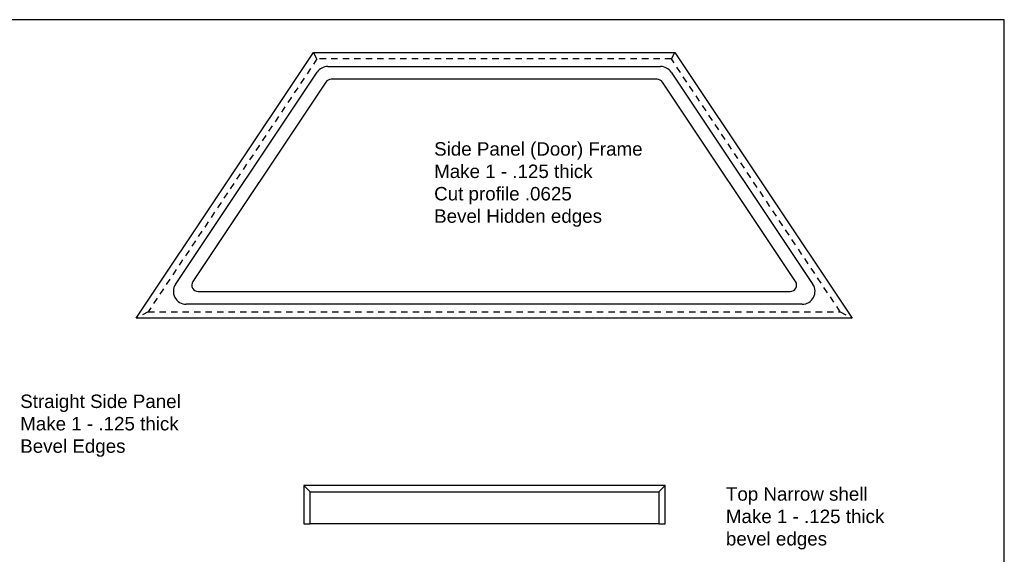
# Model space of a CAD drawing. Extents: x 0 to 32.9, y 0 to 21.
# Tile 3 of 3: x 13.3 to 32.5, y 10.6 to 21. Entities that reach past the tile are written whole.
import ezdxf

# ---------------------------------------------------------------- set-up
doc = ezdxf.new("R2010")
doc.units = 0
doc.header["$MEASUREMENT"] = 0
doc.linetypes.add('HIDDEN2', pattern=[0.1875, 0.125, -0.0625])
for name, color, linetype in [('CONTINUOUS', 7, 'CONTINUOUS'), ('HIDDEN', 253, 'HIDDEN2'), ('VISIBLE', 7, 'CONTINUOUS')]:
    doc.layers.add(name, color=color, linetype=linetype)

# ---------------------------------------------------------------- blocks, each defined once
blk = doc.blocks.new('BLOCK2')
at = {"layer": 'CONTINUOUS'}
for p, q in [((32.5, 21), (0, 21)), ((32.5, 0), (32.5, 21)), ((32.5, 20.5), (32.5, 20.875))]:
    blk.add_line(p, q, dxfattribs=at)

msp = doc.modelspace()

# ---------------------------------------------------------------- linework, layer by layer
at = {"layer": 'HIDDEN'}
for p, q in [((19.064, 20.233), (15.762, 15.291)), ((19.064, 20.233), (18.997, 20.358)), ((25.992, 20.233), (19.064, 20.233)), ((25.992, 20.233), (26.059, 20.358)), ((29.294, 15.291), (25.992, 20.233)), ((15.762, 15.291), (15.528, 15.166)), ((15.762, 15.291), (29.294, 15.291)), ((29.294, 15.291), (29.528, 15.166))]:
    msp.add_line(p, q, dxfattribs=at)
at = {"layer": 'VISIBLE'}
for p, q in [((15.528, 15.166), (18.997, 20.358)), ((18.997, 20.358), (26.059, 20.358)), ((26.059, 20.358), (29.528, 15.166)), ((19.277, 20.085), (25.78, 20.085)), ((16.299, 15.828), (19.069, 19.974)), ((25.713, 19.835), (19.344, 19.835)), ((25.988, 19.974), (28.758, 15.828)), ((19.24, 19.78), (16.637, 15.884)), ((28.42, 15.884), (25.817, 19.78)), ((16.741, 15.689), (28.316, 15.689)), ((28.55, 15.439), (16.507, 15.439)), ((29.528, 15.166), (15.528, 15.166)), ((18.807, 11.896), (18.807, 11.146)), ((18.932, 11.771), (18.807, 11.896)), ((25.869, 11.896), (18.807, 11.896)), ((18.932, 11.771), (25.744, 11.771)), ((18.932, 11.146), (18.932, 11.771)), ((25.744, 11.771), (25.869, 11.896)), ((25.744, 11.771), (25.744, 11.146)), ((25.869, 11.146), (25.869, 11.896)), ((18.807, 11.146), (18.932, 11.146)), ((25.744, 11.146), (18.932, 11.146)), ((25.744, 11.146), (25.869, 11.146))]:
    msp.add_line(p, q, dxfattribs=at)
for centre, radius, start, end in [((19.277, 19.835), 0.25, 90, 146.2513), ((25.78, 19.835), 0.25, 33.7487, 90), ((19.344, 19.71), 0.125, 90, 146.2513), ((25.713, 19.71), 0.125, 33.7487, 90), ((16.507, 15.689), 0.25, 146.2513, 270), ((16.741, 15.814), 0.125, 146.2513, 270), ((28.316, 15.814), 0.125, 270, 33.7487), ((28.55, 15.689), 0.25, 270, 33.7487)]:
    msp.add_arc(centre, radius, start, end, dxfattribs=at)

# ---------------------------------------------------------------- block references
at = {"layer": 'CONTINUOUS'}
msp.add_blockref('BLOCK2', (0, 0), dxfattribs=at)

# ---------------------------------------------------------------- texts
at = {"layer": 'CONTINUOUS', "char_height": 0.26242, "attachment_point": 1}
for s, insert in [('{\\fArial|b0|i0|c0|p0;\\C7;Side Panel (Door) Frame}{\\fArial|b0|i0|c0|p0;\\C7;\\PMake 1 - .125 thick}{\\fArial|b0|i0|c0|p0;\\C7;\\PCut profile .0625}{\\fArial|b0|i0|c0|p0;\\C7;\\PBevel Hidden edges}{\\fArial|b0|i0|c0|p0;\\C7;\\H0.4375x;}', (21.355, 18.606)), ('{\\fArial|b0|i0|c0|p0;\\C7;Straight Side Panel}{\\fArial|b0|i0|c0|p0;\\C7;\\PMake 1 - .125 thick}{\\fArial|b0|i0|c0|p0;\\C7;\\PBevel Edges}{\\fArial|b0|i0|c0|p0;\\C7;\\H0.4375x;}', (13.264, 13.674)), ('{\\fArial|b0|i0|c0|p0;\\C7;Top Narrow shell}{\\fArial|b0|i0|c0|p0;\\C7;\\PMake 1 - .125 thick}{\\fArial|b0|i0|c0|p0;\\C7;\\Pbevel edges}{\\fArial|b0|i0|c0|p0;\\C7;\\H0.4375x;}', (27.058, 11.863))]:
    msp.add_mtext(s, dxfattribs=dict(at, insert=insert))

doc.saveas('drawing.dxf')
